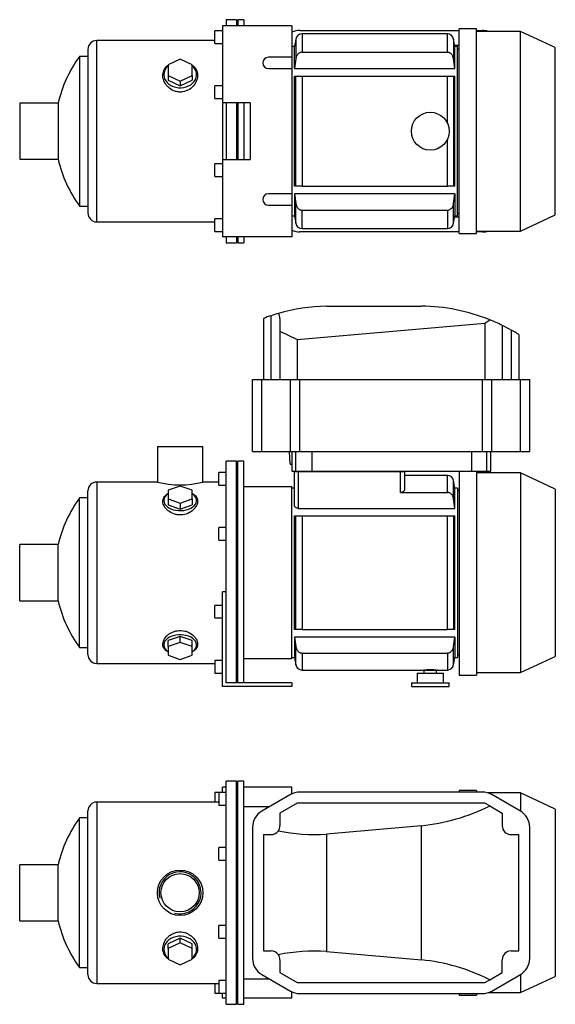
# Model space of a CAD drawing. Header units: millimetres. Extents: x 113 to 1176, y 16 to 807.
# Tile 1 of 2: x 113 to 537, y 28 to 807. Entities that reach past the tile are written whole.
import ezdxf

# ---------------------------------------------------------------- set-up
doc = ezdxf.new("R2010")
doc.units = ezdxf.units.MM
for name, color, linetype in [('CARCASSA_MEC_80', 7, 'Continuous'), ('COPRIVENTOLA_MEC', 7, 'Continuous'), ('CORPO_MH_3-5_[4]', 7, 'Continuous'), ('FLANGIA_MOTORE_T', 7, 'Continuous'), ('PIEDINO_MEC_80_I', 7, 'Continuous'), ('STAFFA_3-5-9_INT', 7, 'Continuous'), ('VFD_SEMPL', 7, 'Continuous')]:
    doc.layers.add(name, color=color, linetype=linetype)

# ---------------------------------------------------------------- blocks, each defined once
blk = doc.blocks.new('SE1')
at = {"layer": 'COPRIVENTOLA_MEC', "color": 7, "linetype": 'Continuous'}
for p, q in [((461.42, 197.16), (461.42, 195.85)), ((474.92, 197.16), (461.42, 197.16)), ((474.92, 197.16), (474.92, 195.85)), ((509.92, 195.16), (484.22, 195.16)), ((509.92, 195.16), (509.92, 180.7)), ((537.42, 182.33), (509.92, 195.16)), ((537.42, 182.33), (537.42, 49.98)), ((509.92, 51.61), (509.92, 37.16)), ((509.92, 37.16), (537.42, 49.98)), ((461.42, 36.46), (461.42, 35.16)), ((461.42, 35.16), (474.92, 35.16)), ((474.92, 36.46), (474.92, 35.16)), ((484.22, 37.16), (509.92, 37.16))]:
    blk.add_line(p, q, dxfattribs=at)
at = {"layer": 'CORPO_MH_3-5_[4]', "color": 7, "linetype": 'Continuous'}
for p, q in [((276.92, 27.91), (276.92, 204.41)), ((284.92, 204.41), (276.92, 204.41)), ((284.92, 27.91), (284.92, 204.41)), ((270.92, 195.53), (270.92, 185.53)), ((276.92, 195.53), (270.92, 195.53)), ((174.32, 187.91), (174.32, 44.41)), ((270.92, 187.91), (174.32, 187.91)), ((167.32, 51.41), (167.32, 180.91)), ((270.92, 185.53), (276.92, 185.53)), ((160.76, 56.91), (160.76, 175.41)), ((167.32, 175.41), (160.76, 175.41)), ((270.92, 141.96), (270.92, 151.96)), ((276.92, 151.96), (270.92, 151.96)), ((270.92, 141.96), (276.92, 141.96)), ((113.32, 93.91), (113.32, 138.41)), ((143.83, 138.41), (113.32, 138.41)), ((143.83, 93.91), (143.83, 138.41)), ((113.32, 93.91), (143.83, 93.91)), ((270.92, 80.35), (270.92, 90.35)), ((276.92, 90.35), (270.92, 90.35)), ((240.42, 80.17), (230.92, 75.84)), ((249.92, 75.84), (240.42, 80.17)), ((240.42, 76.47), (240.42, 80.17)), ((270.92, 80.35), (276.92, 80.35)), ((240.42, 76.47), (230.92, 72.15)), ((230.92, 72.15), (230.92, 75.84)), ((230.92, 72.15), (230.92, 63.5)), ((249.92, 72.15), (240.42, 76.47)), ((249.92, 72.15), (249.92, 75.84)), ((249.92, 63.5), (249.92, 72.15)), ((230.92, 63.5), (240.42, 59.18)), ((240.42, 59.18), (249.92, 63.5)), ((160.76, 56.91), (167.32, 56.91)), ((270.92, 46.78), (270.92, 36.78)), ((276.92, 46.78), (270.92, 46.78)), ((174.32, 44.41), (270.92, 44.41)), ((270.92, 36.78), (276.92, 36.78)), ((276.92, 27.91), (284.92, 27.91))]:
    blk.add_line(p, q, dxfattribs=at)
for radius in [18, 15.15]:
    blk.add_circle((240.32, 116.16), radius, dxfattribs=at)
for centre, radius, start, end in [((174.32, 180.91), 7, 90, 180), ((241.32, 116.16), 100, 143.66538, 167.14409), ((240.32, 116.16), 16.62, 255, 195), ((241.32, 116.16), 100, 192.85591, 216.33462), ((174.32, 51.41), 7, 180, 270)]:
    blk.add_arc(centre, radius, start, end, dxfattribs=at)
for start_param, end_param in [(2.390244, 6.283185), (0, 0.751348)]:
    blk.add_ellipse((240.42, 71.52), major_axis=(-13, 0), ratio=0.788011, start_param=start_param, end_param=end_param, dxfattribs=at)
blk.add_open_spline([(230.92, 63.77), (230.56, 64.04), (230.22, 64.32), (229.33, 65.15), (228.83, 65.73), (227.55, 67.59), (227.01, 68.96), (226.56, 71.91), (226.66, 73.43), (227.5, 76.51), (228.23, 78), (229.78, 80.09), (230.37, 80.75), (231.66, 81.96), (232.39, 82.53), (233.95, 83.52), (234.77, 83.94), (236.52, 84.61), (237.46, 84.87), (240.28, 85.31), (242.25, 85.18), (244.99, 84.39), (245.88, 84.03), (247.52, 83.16), (248.29, 82.64), (250.43, 80.92), (251.58, 79.56), (253.28, 76.65), (253.83, 75.09), (254.28, 72.04), (254.18, 70.52), (253.34, 67.71), (252.6, 66.39), (251.09, 64.73), (250.55, 64.24), (249.95, 63.78)], degree=3, knots=[0.1389216, 0.1389216, 0.1389216, 0.1389216, 0.15625, 0.15625, 0.1875, 0.1875, 0.25, 0.25, 0.3125, 0.3125, 0.375, 0.375, 0.40625, 0.40625, 0.4375, 0.4375, 0.46875, 0.46875, 0.5, 0.5, 0.5625, 0.5625, 0.59375, 0.59375, 0.625, 0.625, 0.6875, 0.6875, 0.75, 0.75, 0.8125, 0.8125, 0.875, 0.875, 0.9041554, 0.9041554, 0.9041554, 0.9041554], dxfattribs=at)
at = {"layer": 'FLANGIA_MOTORE_T', "color": 7, "linetype": 'Continuous'}
for p, q in [((285.92, 202.91), (284.92, 202.91)), ((285.92, 27.91), (285.92, 204.41)), ((290.92, 204.41), (285.92, 204.41)), ((290.92, 27.91), (290.92, 204.41)), ((310.9, 184.16), (290.92, 184.16)), ((290.92, 48.16), (310.9, 48.16)), ((284.92, 29.41), (285.92, 29.41)), ((285.92, 27.91), (290.92, 27.91))]:
    blk.add_line(p, q, dxfattribs=at)
at = {"layer": 'STAFFA_3-5-9_INT', "color": 7, "linetype": 'Continuous'}
for p, q in [((267.92, 195.53), (267.92, 187.91)), ((270.92, 195.53), (267.92, 195.53)), ((276.92, 199.66), (273.92, 199.66)), ((273.92, 195.53), (273.92, 199.66)), ((328.92, 199.66), (290.92, 199.66)), ((328.92, 194.49), (328.92, 199.66)), ((267.92, 44.41), (267.92, 36.78)), ((267.92, 36.78), (270.92, 36.78)), ((273.92, 32.66), (273.92, 36.78)), ((276.92, 32.66), (273.92, 32.66)), ((328.92, 32.66), (290.92, 32.66)), ((328.92, 32.66), (328.92, 37.82))]:
    blk.add_line(p, q, dxfattribs=at)
at = {"layer": 'VFD_SEMPL', "color": 7, "linetype": 'Continuous'}
for p, q in [((479.75, 195.85), (335.09, 195.85)), ((327.76, 193.89), (305.05, 180.78)), ((333.12, 187.16), (319.42, 179.25)), ((481.72, 187.16), (333.12, 187.16)), ((485.61, 184.91), (481.72, 187.16)), ((509.79, 180.78), (487.08, 193.89)), ((319.42, 179.25), (319.42, 169.16)), ((485.61, 184.91), (495.42, 179.25)), ((495.42, 179.25), (495.42, 169.16)), ((297.72, 168.09), (297.72, 64.22)), ((431.4, 169.22), (356.29, 162.64)), ((431.4, 63.1), (431.4, 169.22)), ((517.12, 64.22), (517.12, 168.09)), ((306.42, 162.16), (306.42, 70.16)), ((306.42, 162.16), (312.42, 162.16)), ((356.29, 162.64), (356.29, 69.67)), ((502.42, 162.16), (508.61, 162.16)), ((508.61, 70.16), (508.61, 162.16)), ((306.42, 70.16), (312.42, 70.16)), ((502.42, 70.16), (508.61, 70.16)), ((319.42, 63.16), (319.42, 53.07)), ((356.29, 69.67), (431.4, 63.1)), ((495.42, 53.07), (495.42, 63.16)), ((305.05, 51.54), (327.76, 38.42)), ((319.42, 53.07), (333.12, 45.16)), ((481.72, 45.16), (485.61, 47.4)), ((485.61, 47.4), (495.42, 53.07)), ((487.08, 38.42), (509.79, 51.54)), ((333.12, 45.16), (481.72, 45.16)), ((335.09, 36.46), (479.75, 36.46))]:
    blk.add_line(p, q, dxfattribs=at)
for centre, radius, start, end in [((335.09, 181.2), 14.65, 90, 120), ((479.75, 181.2), 14.65, 60, 90), ((312.37, 168.09), 14.65, 120, 180), ((502.47, 168.09), 14.65, 0, 60), ((312.42, 169.16), 7, 270, 324.93373), ((312.42, 169.16), 7, 324.93373, 0), ((502.42, 169.16), 7, 180, 270), ((312.42, 63.16), 7, 35.06627, 90), ((502.42, 63.16), 7, 90, 180), ((312.37, 64.22), 14.65, 180, 240), ((312.42, 63.16), 7, 0, 35.06627), ((502.47, 64.22), 14.65, 300, 360), ((335.09, 51.11), 14.65, 240, 270), ((479.75, 51.11), 14.65, 270, 300)]:
    blk.add_arc(centre, radius, start, end, dxfattribs=at)
for centre, major_axis, start_param, end_param in [((429.41, 319.6), (-106.07, -115.75), 0.798654, 1.169416), ((359.6, 313.47), (-106.07, -115.75), 0.505398, 0.763296), ((359.6, -81.16), (-106.07, 115.75), 5.519889, 5.777787), ((429.41, -87.29), (-106.07, 115.75), 5.113769, 5.484531)]:
    blk.add_ellipse(centre, major_axis=major_axis, ratio=0.916331, start_param=start_param, end_param=end_param, dxfattribs=at)
blk = doc.blocks.new('SE2')
at = {"layer": 'CARCASSA_MEC_80', "color": 7, "linetype": 'Continuous'}
for p, q in [((330.92, 422.82), (330.92, 449.44)), ((330.92, 449.44), (333.92, 449.44)), ((332.92, 449.44), (332.92, 449.94)), ((333.92, 449.44), (414.92, 449.44)), ((333.92, 449.44), (333.92, 420.4)), ((335.92, 449.94), (335.92, 449.44)), ((412.92, 449.44), (412.92, 449.94)), ((414.92, 432.98), (414.92, 449.44)), ((414.92, 449.44), (417.92, 449.44)), ((415.92, 449.94), (415.92, 449.44)), ((417.92, 449.44), (417.92, 434.93)), ((451.96, 446.44), (417.92, 446.44)), ((451.96, 432.98), (451.96, 446.44)), ((330.92, 436.44), (328.92, 436.44)), ((456.89, 427.9), (456.89, 442.31)), ((457.92, 436.44), (456.89, 442.31)), ((457.92, 420.4), (457.92, 436.44)), ((459.92, 436.44), (457.92, 436.44)), ((459.92, 436.44), (459.92, 302.44)), ((414.92, 432.98), (451.96, 432.98)), ((461.42, 434.44), (459.92, 434.44)), ((330.92, 324.44), (330.92, 414.44)), ((330.92, 414.44), (331.96, 414.44)), ((331.96, 324.44), (331.96, 414.44)), ((331.96, 414.44), (336.88, 414.44)), ((333.92, 420.4), (457.92, 420.4)), ((336.88, 414.44), (451.96, 414.44)), ((336.88, 414.44), (336.88, 324.44)), ((451.96, 324.44), (451.96, 414.44)), ((451.96, 414.44), (456.89, 414.44)), ((456.89, 414.44), (457.92, 414.44)), ((456.89, 414.44), (456.89, 324.44)), ((457.92, 324.44), (457.92, 414.44)), ((331.96, 324.44), (330.92, 324.44)), ((336.88, 324.44), (331.96, 324.44)), ((336.88, 324.44), (451.96, 324.44)), ((456.89, 324.44), (451.96, 324.44)), ((457.92, 324.44), (456.89, 324.44)), ((457.92, 318.48), (330.92, 318.48)), ((330.92, 318.48), (330.92, 302.44)), ((330.92, 318.48), (331.96, 310.98)), ((456.89, 310.98), (457.92, 318.48)), ((457.92, 318.48), (457.92, 302.44)), ((331.96, 296.57), (331.96, 310.98)), ((336.88, 305.91), (451.96, 305.91)), ((336.88, 305.91), (336.88, 292.44)), ((451.96, 305.91), (451.96, 292.44)), ((456.89, 296.57), (456.89, 310.98)), ((459.92, 304.44), (461.42, 304.44)), ((328.92, 302.44), (330.92, 302.44)), ((330.92, 302.44), (331.96, 296.57)), ((456.89, 296.57), (457.92, 302.44)), ((457.92, 302.44), (459.92, 302.44)), ((336.88, 292.44), (432.92, 292.44)), ((432.92, 292.44), (443.92, 292.44)), ((443.92, 292.44), (451.96, 292.44))]:
    blk.add_line(p, q, dxfattribs=at)
for centre, radius, start, end in [((451.96, 441.44), 5, 10, 90), ((336.88, 297.44), 5, 190, 270), ((451.96, 297.44), 5, 270, 350), ((438.42, 215.63), 77.01, 85.9047, 94.0953)]:
    blk.add_arc(centre, radius, start, end, dxfattribs=at)
for points, knots in [([(417.92, 434.93), (417.92, 434.7), (417.86, 434.48), (417.66, 434.15), (417.57, 434.04), (417.38, 433.83), (417.26, 433.73), (417, 433.54), (416.85, 433.45), (416.53, 433.29), (416.35, 433.22), (415.97, 433.1), (415.77, 433.06), (415.36, 433), (415.14, 432.98), (414.92, 432.98)], [0, 0, 0, 0, 0.25, 0.25, 0.375, 0.375, 0.5, 0.5, 0.625, 0.625, 0.75, 0.75, 0.875, 0.875, 1, 1, 1, 1]), ([(456.89, 427.9), (456.8, 428.54), (456.63, 429.16), (456.25, 430.04), (456.1, 430.33), (455.75, 430.87), (455.56, 431.13), (455.14, 431.61), (454.9, 431.83), (454.39, 432.23), (454.12, 432.4), (453.69, 432.61), (453.54, 432.67), (453.23, 432.78), (453.08, 432.83), (452.61, 432.94), (452.29, 432.98), (451.96, 432.98)], [0, 0, 0, 0, 0.25, 0.25, 0.375, 0.375, 0.5, 0.5, 0.625, 0.625, 0.75, 0.75, 0.8125, 0.8125, 0.875, 0.875, 1, 1, 1, 1]), ([(333.92, 420.4), (333.69, 420.4), (333.47, 420.42), (333.04, 420.51), (332.83, 420.57), (332.45, 420.72), (332.27, 420.81), (331.95, 421.01), (331.81, 421.12), (331.55, 421.36), (331.44, 421.48), (331.25, 421.74), (331.18, 421.87), (331.05, 422.13), (331, 422.27), (330.94, 422.54), (330.92, 422.68), (330.92, 422.82)], [0, 0, 0, 0, 0.125, 0.125, 0.25, 0.25, 0.375, 0.375, 0.5, 0.5, 0.625, 0.625, 0.75, 0.75, 0.875, 0.875, 1, 1, 1, 1]), ([(331.96, 310.98), (332.05, 310.34), (332.21, 309.73), (332.6, 308.85), (332.75, 308.56), (333.09, 308.01), (333.28, 307.76), (333.7, 307.28), (333.94, 307.05), (334.45, 306.66), (334.72, 306.49), (335.16, 306.28), (335.31, 306.21), (335.61, 306.1), (335.76, 306.06), (336.23, 305.95), (336.55, 305.91), (336.88, 305.91)], [0, 0, 0, 0, 0.25, 0.25, 0.375, 0.375, 0.5, 0.5, 0.625, 0.625, 0.75, 0.75, 0.8125, 0.8125, 0.875, 0.875, 1, 1, 1, 1]), ([(451.96, 305.91), (452.29, 305.91), (452.6, 305.95), (453.23, 306.09), (453.53, 306.2), (454.11, 306.48), (454.38, 306.65), (454.89, 307.05), (455.13, 307.27), (455.56, 307.75), (455.75, 308.01), (456.09, 308.55), (456.24, 308.83), (456.5, 309.42), (456.6, 309.73), (456.78, 310.35), (456.84, 310.66), (456.89, 310.98)], [0, 0, 0, 0, 0.125, 0.125, 0.25, 0.25, 0.375, 0.375, 0.5, 0.5, 0.625, 0.625, 0.75, 0.75, 0.875, 0.875, 1, 1, 1, 1])]:
    blk.add_open_spline(points, degree=3, knots=knots, dxfattribs=at)
blk.add_open_spline([(457.92, 420.4), (457.59, 422.9), (457.24, 425.4), (456.89, 427.9)], degree=3, dxfattribs=at)
at = {"layer": 'COPRIVENTOLA_MEC', "color": 7, "linetype": 'Continuous'}
for p, q in [((461.42, 449.94), (461.42, 288.44)), ((474.92, 449.94), (474.92, 288.44)), ((509.92, 448.44), (474.92, 448.44)), ((509.92, 448.44), (509.92, 290.44)), ((537.42, 435.62), (509.92, 448.44)), ((537.42, 435.62), (537.42, 303.27)), ((509.92, 290.44), (537.42, 303.27)), ((461.42, 288.44), (474.92, 288.44)), ((474.92, 290.44), (509.92, 290.44))]:
    blk.add_line(p, q, dxfattribs=at)
at = {"layer": 'CORPO_MH_3-5_[4]', "color": 7, "linetype": 'Continuous'}
for p, q in [((222.32, 469.44), (258.32, 469.44)), ((222.32, 469.44), (222.32, 441.18)), ((258.32, 441.19), (258.32, 469.44)), ((276.92, 340.88), (276.92, 457.69)), ((284.92, 457.69), (276.92, 457.69)), ((284.92, 282.44), (284.92, 457.69)), ((270.92, 438.82), (270.92, 448.82)), ((276.92, 448.82), (270.92, 448.82)), ((174.32, 441.19), (174.32, 297.69)), ((222.36, 441.19), (174.32, 441.19)), ((240.42, 438.06), (230.92, 434.68)), ((249.92, 434.68), (240.42, 438.06)), ((270.92, 441.19), (258.32, 441.19)), ((270.92, 438.82), (276.92, 438.82)), ((160.76, 310.19), (160.76, 428.69)), ((167.32, 428.69), (160.76, 428.69)), ((167.32, 304.69), (167.32, 434.19)), ((230.92, 434.68), (230.92, 427.93)), ((249.92, 427.93), (249.92, 434.68)), ((230.92, 427.93), (230.92, 423.2)), ((230.92, 427.93), (240.42, 424.55)), ((230.92, 423.2), (240.42, 419.82)), ((240.42, 424.55), (249.92, 427.93)), ((240.42, 424.55), (240.42, 419.82)), ((240.42, 419.82), (249.92, 423.2)), ((249.92, 427.93), (249.92, 423.2)), ((270.92, 395.25), (270.92, 405.25)), ((276.92, 405.25), (270.92, 405.25)), ((113.32, 347.19), (113.32, 391.69)), ((143.83, 391.69), (113.32, 391.69)), ((143.83, 347.19), (143.83, 391.69)), ((270.92, 395.25), (276.92, 395.25)), ((113.32, 347.19), (143.83, 347.19)), ((240.42, 319.07), (230.92, 315.69)), ((230.92, 310.96), (230.92, 315.69)), ((240.42, 314.34), (230.92, 310.96)), ((249.92, 315.69), (240.42, 319.07)), ((240.42, 314.34), (240.42, 319.07)), ((249.92, 310.96), (240.42, 314.34)), ((249.92, 310.96), (249.92, 315.69)), ((160.76, 310.19), (167.32, 310.19)), ((230.92, 310.96), (230.92, 304.21)), ((230.92, 304.21), (240.42, 300.83)), ((240.42, 300.83), (249.92, 304.21)), ((249.92, 304.21), (249.92, 310.96)), ((174.32, 297.69), (267.92, 297.69))]:
    blk.add_line(p, q, dxfattribs=at)
for centre, radius, start, end in [((174.32, 434.19), 7, 90, 180), ((240.32, 510.67), 71.77, 255.4749, 284.5251), ((241.32, 369.44), 100, 143.66538, 167.14409), ((241.32, 369.44), 100, 192.85591, 216.33462), ((174.32, 304.69), 7, 180, 270)]:
    blk.add_arc(centre, radius, start, end, dxfattribs=at)
for centre, start_param, end_param in [((240.42, 426.57), 0, 3.892941), ((240.42, 426.57), 5.531837, 6.283185), ((240.42, 312.31), 2.390244, 6.283185), ((240.42, 312.31), 0, 0.751348)]:
    blk.add_ellipse(centre, major_axis=(-13, 0), ratio=0.615661, start_param=start_param, end_param=end_param, dxfattribs=at)
for points, knots in [([(242.4, 415.29), (241.45, 415.17), (240.5, 415.13), (238.6, 415.24), (237.64, 415.39), (234.91, 416.07), (233.23, 416.84), (231.12, 418.28), (230.47, 418.81), (229.33, 419.91), (228.83, 420.49), (227.55, 422.28), (227.01, 423.52), (226.56, 425.96), (226.66, 427.12), (227.5, 429.27), (228.23, 430.23), (229.75, 431.45), (230.3, 431.81), (230.9, 432.13)], [0, 0, 0, 0, 0.03125, 0.03125, 0.0625, 0.0625, 0.125, 0.125, 0.15625, 0.15625, 0.1875, 0.1875, 0.25, 0.25, 0.3125, 0.3125, 0.375, 0.375, 0.4043708, 0.4043708, 0.4043708, 0.4043708]), ([(249.95, 432.12), (250.95, 431.59), (251.78, 430.97), (253.28, 429.36), (253.83, 428.31), (254.28, 426.06), (254.18, 424.84), (253.34, 422.4), (252.6, 421.15), (250.55, 418.87), (249.21, 417.81), (246.12, 416.15), (244.31, 415.54), (242.4, 415.29)], [0.6394434, 0.6394434, 0.6394434, 0.6394434, 0.6875, 0.6875, 0.75, 0.75, 0.8125, 0.8125, 0.875, 0.875, 0.9375, 0.9375, 1, 1, 1, 1]), ([(230.92, 306.75), (230.56, 306.94), (230.22, 307.14), (229.33, 307.74), (228.83, 308.16), (227.55, 309.53), (227.01, 310.57), (226.56, 312.84), (226.66, 314.04), (227.5, 316.5), (228.23, 317.72), (229.78, 319.44), (230.37, 319.99), (231.66, 321), (232.39, 321.48), (233.95, 322.32), (234.77, 322.67), (236.52, 323.25), (237.46, 323.46), (240.28, 323.84), (242.25, 323.73), (244.99, 323.06), (245.88, 322.75), (247.52, 322.01), (248.29, 321.58), (250.43, 320.13), (251.58, 319), (253.28, 316.61), (253.83, 315.36), (254.28, 312.94), (254.18, 311.76), (253.34, 309.62), (252.6, 308.64), (251.09, 307.44), (250.55, 307.08), (249.95, 306.76)], [0.1389216, 0.1389216, 0.1389216, 0.1389216, 0.15625, 0.15625, 0.1875, 0.1875, 0.25, 0.25, 0.3125, 0.3125, 0.375, 0.375, 0.40625, 0.40625, 0.4375, 0.4375, 0.46875, 0.46875, 0.5, 0.5, 0.5625, 0.5625, 0.59375, 0.59375, 0.625, 0.625, 0.6875, 0.6875, 0.75, 0.75, 0.8125, 0.8125, 0.875, 0.875, 0.9041554, 0.9041554, 0.9041554, 0.9041554])]:
    blk.add_open_spline(points, degree=3, knots=knots, dxfattribs=at)
at = {"layer": 'FLANGIA_MOTORE_T', "color": 7, "linetype": 'Continuous'}
for p, q in [((285.92, 456.19), (284.92, 456.19)), ((285.92, 282.44), (285.92, 457.69)), ((290.92, 457.69), (285.92, 457.69)), ((290.92, 282.44), (290.92, 457.69)), ((328.92, 437.44), (290.92, 437.44)), ((328.92, 301.44), (328.92, 437.44)), ((290.92, 301.44), (328.92, 301.44)), ((284.92, 282.69), (285.92, 282.69))]:
    blk.add_line(p, q, dxfattribs=at)
at = {"layer": 'PIEDINO_MEC_80_I', "color": 7, "linetype": 'Continuous'}
for p, q in [((427.92, 289.94), (448.92, 289.94)), ((427.92, 289.94), (427.92, 282.44)), ((433.42, 292.44), (433.42, 289.94)), ((443.42, 289.94), (443.42, 292.44)), ((448.92, 282.44), (448.92, 289.94)), ((423.42, 282.44), (453.42, 282.44)), ((423.42, 282.44), (423.42, 279.44)), ((453.42, 279.44), (453.42, 282.44)), ((423.42, 279.44), (453.42, 279.44))]:
    blk.add_line(p, q, dxfattribs=at)
at = {"layer": 'STAFFA_3-5-9_INT', "color": 7, "linetype": 'Continuous'}
for p, q in [((273.92, 279.44), (273.92, 354.44)), ((276.92, 354.44), (273.92, 354.44)), ((267.92, 333.64), (267.92, 343.64)), ((273.92, 343.64), (267.92, 343.64)), ((276.92, 282.44), (276.92, 340.88)), ((267.92, 333.64), (273.92, 333.64)), ((267.92, 300.07), (267.92, 290.07)), ((273.92, 300.07), (267.92, 300.07)), ((267.92, 290.07), (273.92, 290.07)), ((328.92, 282.44), (276.92, 282.44)), ((328.92, 282.44), (328.92, 279.44)), ((328.92, 279.44), (273.92, 279.44))]:
    blk.add_line(p, q, dxfattribs=at)
at = {"layer": 'VFD_SEMPL', "color": 7, "linetype": 'Continuous'}
for p, q in [((356.29, 580.44), (431.4, 580.44)), ((306.42, 570.73), (306.42, 522.44)), ((312.42, 522.44), (312.42, 572.87)), ((319.42, 570.74), (319.42, 560.69)), ((481.72, 566.96), (485.61, 569.53)), ((333.12, 554), (481.72, 566.96)), ((481.72, 566.96), (481.72, 522.44)), ((495.42, 565.15), (495.42, 522.44)), ((502.42, 561.49), (502.42, 522.44)), ((319.42, 560.69), (319.42, 522.44)), ((319.42, 560.69), (333.12, 554)), ((333.12, 554), (333.12, 522.44)), ((508.61, 557.85), (508.61, 522.44)), ((297.72, 465.44), (297.72, 522.44)), ((297.72, 522.44), (305.05, 522.44)), ((305.05, 465.44), (305.05, 522.44)), ((305.05, 522.44), (327.76, 522.44)), ((327.76, 465.44), (327.76, 522.44)), ((327.76, 522.44), (335.09, 522.44)), ((335.09, 465.44), (335.09, 522.44)), ((335.09, 522.44), (479.75, 522.44)), ((479.75, 465.44), (479.75, 522.44)), ((479.75, 522.44), (487.08, 522.44)), ((487.08, 465.44), (487.08, 522.44)), ((487.08, 522.44), (509.79, 522.44)), ((509.79, 465.44), (509.79, 522.44)), ((509.79, 522.44), (517.12, 522.44)), ((517.12, 465.44), (517.12, 522.44)), ((517.12, 465.44), (517.12, 522.44)), ((297.72, 465.44), (305.05, 465.44)), ((305.05, 465.44), (327.76, 465.44)), ((327.42, 455.44), (326.9, 465.44)), ((327.76, 465.44), (335.09, 465.44)), ((328.7, 465.44), (328.7, 449.94)), ((331.8, 465.44), (331.8, 449.94)), ((335.09, 465.44), (479.75, 465.44)), ((344.91, 449.94), (344.91, 465.44)), ((471.19, 449.94), (471.19, 465.44)), ((479.75, 465.44), (487.08, 465.44)), ((483.3, 449.94), (483.3, 465.44)), ((486.26, 449.94), (486.26, 465.44)), ((487.08, 465.44), (509.79, 465.44)), ((509.79, 465.44), (517.12, 465.44)), ((327.42, 455.44), (328.7, 455.44)), ((328.7, 449.94), (331.8, 449.94)), ((331.8, 449.94), (344.91, 449.94)), ((344.91, 449.94), (471.19, 449.94)), ((471.19, 449.94), (483.3, 449.94)), ((483.3, 449.94), (486.26, 449.94))]:
    blk.add_line(p, q, dxfattribs=at)
for centre, start, end in [((359.6, 430.48), 91.26634, 106.0428), ((429.41, 430.46), 67.99737, 89.2405), ((359.6, 430.48), 108.33374, 110.76795), ((359.6, 430.48), 106.0428, 108.33374), ((429.41, 430.46), 63.89242, 67.99737), ((429.41, 430.46), 60.87447, 63.89242), ((429.41, 430.46), 58.13179, 60.87447)]:
    blk.add_arc(centre, 150, start, end, dxfattribs=at)
blk.add_ellipse((312.42, 570.13), major_axis=(5.16, 5.16), ratio=0.916331, start_param=5.54142, end_param=6.153442, dxfattribs=at)
blk = doc.blocks.new('SE3')
at = {"layer": 'CARCASSA_MEC_80', "color": 7, "linetype": 'Continuous'}
for p, q in [((336.88, 795.85), (336.88, 781.33)), ((451.96, 795.85), (336.88, 795.85)), ((451.96, 781.33), (451.96, 795.85)), ((331.96, 791.72), (330.92, 785.85)), ((331.96, 791.72), (331.96, 776.16)), ((456.89, 791.72), (456.89, 776.16)), ((457.92, 785.85), (456.89, 791.72)), ((330.92, 785.85), (328.92, 785.85)), ((330.92, 768.49), (330.92, 785.85)), ((336.88, 781.33), (451.96, 781.33)), ((457.92, 768.49), (457.92, 785.85)), ((459.92, 785.85), (457.92, 785.85)), ((459.92, 651.85), (459.92, 785.85)), ((461.42, 783.85), (459.92, 783.85)), ((330.92, 768.49), (457.92, 768.49)), ((330.92, 675.35), (330.92, 762.35)), ((330.92, 762.35), (331.96, 762.35)), ((331.96, 675.35), (331.96, 762.35)), ((331.96, 762.35), (336.88, 762.35)), ((336.88, 762.35), (451.96, 762.35)), ((336.88, 762.35), (336.88, 675.35)), ((451.96, 725.3), (451.96, 762.35)), ((451.96, 762.35), (456.89, 762.35)), ((456.89, 762.35), (457.92, 762.35)), ((456.89, 762.35), (456.89, 675.35)), ((457.92, 675.35), (457.92, 762.35)), ((451.96, 675.35), (451.96, 712.4)), ((331.96, 675.35), (330.92, 675.35)), ((336.88, 675.35), (331.96, 675.35)), ((336.88, 675.35), (451.96, 675.35)), ((456.89, 675.35), (451.96, 675.35)), ((457.92, 675.35), (456.89, 675.35)), ((457.92, 669.21), (330.92, 669.21)), ((330.92, 669.21), (330.92, 651.85)), ((330.92, 669.21), (331.96, 661.53)), ((456.89, 661.53), (457.92, 669.21)), ((457.92, 669.21), (457.92, 651.85)), ((331.96, 645.98), (331.96, 661.53)), ((336.88, 656.37), (451.96, 656.37)), ((336.88, 641.85), (336.88, 656.37)), ((451.96, 656.37), (451.96, 641.85)), ((456.89, 645.98), (456.89, 661.53)), ((328.92, 651.85), (330.92, 651.85)), ((330.92, 651.85), (331.96, 645.98)), ((456.89, 645.98), (457.92, 651.85)), ((457.92, 651.85), (459.92, 651.85)), ((459.92, 653.85), (461.42, 653.85)), ((336.88, 641.85), (451.96, 641.85))]:
    blk.add_line(p, q, dxfattribs=at)
for centre, start, end in [((336.88, 790.85), 90, 170), ((451.96, 790.85), 10, 90), ((336.88, 646.85), 190, 270), ((451.96, 646.85), 270, 350)]:
    blk.add_arc(centre, 5, start, end, dxfattribs=at)
for points, knots in [([(336.88, 781.33), (336.55, 781.33), (336.23, 781.29), (335.6, 781.14), (335.29, 781.02), (334.72, 780.73), (334.44, 780.56), (333.93, 780.15), (333.7, 779.93), (333.27, 779.44), (333.08, 779.17), (332.74, 778.62), (332.59, 778.33), (332.34, 777.74), (332.23, 777.43), (332.07, 776.8), (332, 776.48), (331.96, 776.16)], [0, 0, 0, 0, 0.125, 0.125, 0.25, 0.25, 0.375, 0.375, 0.5, 0.5, 0.625, 0.625, 0.75, 0.75, 0.875, 0.875, 1, 1, 1, 1]), ([(456.89, 776.16), (456.8, 776.81), (456.63, 777.43), (456.25, 778.32), (456.11, 778.61), (455.77, 779.17), (455.58, 779.43), (455.15, 779.92), (454.92, 780.15), (454.41, 780.55), (454.14, 780.73), (453.7, 780.95), (453.55, 781.01), (453.24, 781.13), (453.09, 781.17), (452.62, 781.29), (452.29, 781.33), (451.96, 781.33)], [0, 0, 0, 0, 0.25, 0.25, 0.375, 0.375, 0.5, 0.5, 0.625, 0.625, 0.75, 0.75, 0.8125, 0.8125, 0.875, 0.875, 1, 1, 1, 1]), ([(331.96, 661.53), (332.05, 660.89), (332.21, 660.27), (332.59, 659.37), (332.74, 659.08), (333.08, 658.53), (333.27, 658.27), (333.69, 657.78), (333.93, 657.55), (334.43, 657.14), (334.7, 656.97), (335.14, 656.75), (335.29, 656.68), (335.6, 656.57), (335.75, 656.52), (336.22, 656.41), (336.55, 656.37), (336.88, 656.37)], [0, 0, 0, 0, 0.25, 0.25, 0.375, 0.375, 0.5, 0.5, 0.625, 0.625, 0.75, 0.75, 0.8125, 0.8125, 0.875, 0.875, 1, 1, 1, 1]), ([(451.96, 656.37), (452.29, 656.37), (452.61, 656.4), (453.24, 656.56), (453.55, 656.67), (454.13, 656.96), (454.4, 657.14), (454.91, 657.54), (455.14, 657.77), (455.57, 658.25), (455.76, 658.52), (456.1, 659.07), (456.25, 659.36), (456.5, 659.96), (456.61, 660.27), (456.78, 660.89), (456.84, 661.21), (456.89, 661.53)], [0, 0, 0, 0, 0.125, 0.125, 0.25, 0.25, 0.375, 0.375, 0.5, 0.5, 0.625, 0.625, 0.75, 0.75, 0.875, 0.875, 1, 1, 1, 1])]:
    blk.add_open_spline(points, degree=3, knots=knots, dxfattribs=at)
for points in [[(331.96, 776.16), (331.6, 773.6), (331.26, 771.05), (330.92, 768.49)], [(457.92, 768.49), (457.59, 771.05), (457.24, 773.6), (456.89, 776.16)]]:
    blk.add_open_spline(points, degree=3, dxfattribs=at)
at = {"layer": 'COPRIVENTOLA_MEC', "color": 7, "linetype": 'Continuous'}
for p, q in [((461.42, 637.85), (461.42, 799.85)), ((474.92, 799.85), (461.42, 799.85)), ((474.92, 637.85), (474.92, 799.85)), ((509.92, 797.85), (474.92, 797.85)), ((509.92, 639.85), (509.92, 797.85)), ((537.42, 785.02), (509.92, 797.85)), ((537.42, 652.67), (537.42, 785.02)), ((509.92, 639.85), (537.42, 652.67)), ((474.92, 639.85), (509.92, 639.85)), ((461.42, 637.85), (474.92, 637.85))]:
    blk.add_line(p, q, dxfattribs=at)
at = {"layer": 'CORPO_MH_3-5_[4]', "color": 7, "linetype": 'Continuous'}
for p, q in [((276.92, 807.1), (276.92, 802.35)), ((284.92, 807.1), (276.92, 807.1)), ((284.92, 807.1), (284.92, 802.35)), ((174.32, 647.1), (174.32, 790.6)), ((267.92, 790.6), (174.32, 790.6)), ((167.32, 783.6), (167.32, 654.1)), ((160.76, 778.1), (160.76, 659.6)), ((167.32, 778.1), (160.76, 778.1)), ((240.42, 775.82), (230.92, 771.5)), ((230.92, 771.5), (230.92, 762.86)), ((249.92, 771.5), (240.42, 775.82)), ((249.92, 762.86), (249.92, 771.5)), ((230.92, 762.86), (230.92, 759.16)), ((230.92, 762.86), (240.42, 758.53)), ((230.92, 759.16), (240.42, 754.84)), ((240.42, 758.53), (249.92, 762.86)), ((240.42, 754.84), (249.92, 759.16)), ((240.42, 758.53), (240.42, 754.84)), ((249.92, 762.86), (249.92, 759.16)), ((113.32, 741.1), (113.32, 696.6)), ((143.83, 741.1), (113.32, 741.1)), ((143.83, 741.1), (143.83, 696.6)), ((276.92, 741.35), (276.92, 696.35)), ((284.92, 741.35), (284.92, 696.35)), ((113.32, 696.6), (143.83, 696.6)), ((160.76, 659.6), (167.32, 659.6)), ((174.32, 647.1), (267.92, 647.1)), ((276.92, 635.35), (276.92, 630.6)), ((284.92, 635.35), (284.92, 630.6)), ((276.92, 630.6), (284.92, 630.6))]:
    blk.add_line(p, q, dxfattribs=at)
for centre, radius, start, end in [((174.32, 783.6), 7, 90, 180), ((241.32, 718.85), 100, 143.66538, 167.14409), ((241.32, 718.85), 100, 192.85591, 216.33462), ((174.32, 654.1), 7, 180, 270)]:
    blk.add_arc(centre, radius, start, end, dxfattribs=at)
for start_param, end_param in [(0, 3.892941), (5.531837, 6.283185)]:
    blk.add_ellipse((240.42, 763.48), major_axis=(-13, 0), ratio=0.788011, start_param=start_param, end_param=end_param, dxfattribs=at)
for points, knots in [([(242.4, 749.98), (241.45, 749.84), (240.5, 749.8), (238.6, 749.92), (237.64, 750.09), (234.91, 750.89), (233.23, 751.81), (231.12, 753.51), (230.47, 754.15), (229.33, 755.48), (228.83, 756.18), (227.55, 758.37), (227.01, 759.9), (226.56, 762.98), (226.66, 764.47), (227.5, 767.31), (228.23, 768.6), (229.75, 770.28), (230.3, 770.77), (230.9, 771.22)], [0, 0, 0, 0, 0.03125, 0.03125, 0.0625, 0.0625, 0.125, 0.125, 0.15625, 0.15625, 0.1875, 0.1875, 0.25, 0.25, 0.3125, 0.3125, 0.375, 0.375, 0.4043708, 0.4043708, 0.4043708, 0.4043708]), ([(249.95, 771.22), (250.95, 770.47), (251.78, 769.61), (253.28, 767.43), (253.83, 766.03), (254.28, 763.11), (254.18, 761.56), (253.34, 758.51), (252.6, 756.98), (250.55, 754.22), (249.21, 752.95), (246.12, 750.99), (244.31, 750.27), (242.4, 749.98)], [0.6394434, 0.6394434, 0.6394434, 0.6394434, 0.6875, 0.6875, 0.75, 0.75, 0.8125, 0.8125, 0.875, 0.875, 0.9375, 0.9375, 1, 1, 1, 1])]:
    blk.add_open_spline(points, degree=3, knots=knots, dxfattribs=at)
at = {"layer": 'FLANGIA_MOTORE_T', "color": 7, "linetype": 'Continuous'}
for p, q in [((285.92, 805.6), (284.92, 805.6)), ((285.92, 807.1), (285.92, 802.35)), ((290.92, 807.1), (285.92, 807.1)), ((290.92, 807.1), (290.92, 802.35)), ((328.92, 777.35), (328.92, 768.35)), ((285.92, 741.35), (285.92, 696.35)), ((290.92, 741.35), (290.92, 696.35)), ((328.92, 669.35), (328.92, 660.35)), ((284.92, 632.1), (285.92, 632.1)), ((285.92, 635.35), (285.92, 630.6)), ((290.92, 635.35), (290.92, 630.6)), ((285.92, 630.6), (290.92, 630.6))]:
    blk.add_line(p, q, dxfattribs=at)
at = {"layer": 'PIEDINO_MEC_80_I', "color": 7, "linetype": 'Continuous'}
blk.add_circle((438.42, 718.85), 15, dxfattribs=at)
at = {"layer": 'STAFFA_3-5-9_INT', "color": 7, "linetype": 'Continuous'}
for p, q in [((267.92, 788.22), (267.92, 798.22)), ((273.92, 798.22), (267.92, 798.22)), ((328.92, 802.35), (273.92, 802.35)), ((273.92, 802.35), (273.92, 741.35)), ((328.92, 802.35), (328.92, 777.35)), ((267.92, 788.22), (273.92, 788.22)), ((328.92, 777.35), (310.32, 777.35)), ((310.32, 768.35), (328.92, 768.35)), ((328.92, 768.35), (328.92, 669.35)), ((267.92, 744.65), (267.92, 754.65)), ((273.92, 754.65), (267.92, 754.65)), ((267.92, 744.65), (273.92, 744.65)), ((273.92, 741.35), (273.92, 696.35)), ((295.92, 741.35), (273.92, 741.35)), ((295.92, 741.35), (295.92, 696.35)), ((273.92, 696.35), (273.92, 635.35)), ((273.92, 696.35), (295.92, 696.35)), ((267.92, 683.04), (267.92, 693.04)), ((273.92, 693.04), (267.92, 693.04)), ((267.92, 683.04), (273.92, 683.04)), ((328.92, 669.35), (310.32, 669.35)), ((310.32, 660.35), (328.92, 660.35)), ((328.92, 660.35), (328.92, 635.35)), ((267.92, 639.48), (267.92, 649.48)), ((273.92, 649.48), (267.92, 649.48)), ((267.92, 639.48), (273.92, 639.48)), ((328.92, 635.35), (273.92, 635.35))]:
    blk.add_line(p, q, dxfattribs=at)
for centre in [(310.32, 772.85), (310.32, 664.85)]:
    blk.add_arc(centre, 4.5, 90, 270, dxfattribs=at)
at = {"layer": 'VFD_SEMPL', "color": 7, "linetype": 'Continuous'}
for p, q in [((335.09, 798.55), (461.42, 798.55)), ((474.92, 798.55), (479.75, 798.55)), ((457.74, 786.85), (461.42, 786.85)), ((461.42, 650.85), (457.74, 650.85)), ((461.42, 639.15), (335.09, 639.15)), ((479.75, 639.15), (474.92, 639.15))]:
    blk.add_line(p, q, dxfattribs=at)
for centre, start, end in [((335.09, 783.9), 90, 114.89449), ((479.75, 783.9), 72.24923, 90), ((335.09, 653.8), 245.10551, 270), ((479.75, 653.8), 270, 287.75194)]:
    blk.add_arc(centre, 14.65, start, end, dxfattribs=at)

msp = doc.modelspace()

# ---------------------------------------------------------------- block references
for name in ['SE3', 'SE2', 'SE1']:
    msp.add_blockref(name, (0, 0))

doc.saveas('drawing.dxf')
